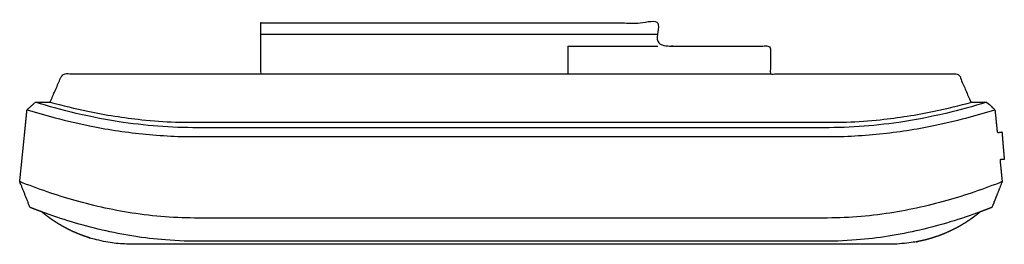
# Model space of a CAD drawing. Header units: inches. Extents: x -1.7 to 1.71, y -0.59 to 0.19.
import ezdxf

# ---------------------------------------------------------------- set-up
doc = ezdxf.new("R2010")
doc.units = ezdxf.units.IN
doc.layers.get('0').update_dxf_attribs({"true_color": 0xc2ced6})

msp = doc.modelspace()

# ---------------------------------------------------------------- linework, layer by layer
at = {"color": 7, "true_color": 0xfafafa}
msp.add_rational_spline([(-0.8658, 0.1374), (-0.8658, 0.0916), (-0.8658, 0.0458), (-0.8658, 0), (-0.9418, 0), (-1.0178, 0), (-1.0938, 0), (-1.2469, 0), (-1.4, 0), (-1.553, 0), (-1.5673, -0.0328), (-1.5816, -0.0656), (-1.5958, -0.0984), (-1.5969, -0.0984), (-1.5981, -0.0984), (-1.5992, -0.0984), (-1.615, -0.0984), (-1.6308, -0.0984), (-1.6467, -0.0984), (-1.6564, -0.1072), (-1.6661, -0.116), (-1.6758, -0.1248), (-1.6842, -0.2079), (-1.6925, -0.291), (-1.7008, -0.374), (-1.6948, -0.3889), (-1.6889, -0.4039), (-1.683, -0.4188), (-1.6771, -0.4337), (-1.6712, -0.4487), (-1.6652, -0.4636), (-1.6652, -0.4636), (-1.6652, -0.4636), (-1.6649, -0.4637), (-1.6644, -0.464), (-1.6635, -0.4643), (-1.6622, -0.4648), (-1.6604, -0.4655), (-1.6588, -0.4662), (-1.6571, -0.4668), (-1.6553, -0.4675), (-1.6526, -0.4685), (-1.6492, -0.4698), (-1.6459, -0.4711), (-1.6432, -0.4721), (-1.6403, -0.4732), (-1.6368, -0.4745), (-1.6319, -0.4763), (-1.6277, -0.4778), (-1.6252, -0.4788), (-1.6245, -0.479), (-1.6209, -0.482), (-1.6156, -0.4864), (-1.6088, -0.4916), (-1.6015, -0.4972), (-1.5923, -0.5039), (-1.5815, -0.511), (-1.5708, -0.5182), (-1.5583, -0.5258), (-1.5442, -0.5333), (-1.5302, -0.5409), (-1.5145, -0.5484), (-1.4974, -0.5554), (-1.4802, -0.5623), (-1.4616, -0.5687), (-1.4417, -0.5741), (-1.4226, -0.5793), (-1.4024, -0.5834), (-1.3814, -0.5862), (-1.3727, -0.5874), (-1.3638, -0.5884), (-1.3549, -0.5891), (-1.3425, -0.59), (-1.3299, -0.5906), (-1.3172, -0.5906), (-0.8782, -0.5906), (-0.4391, -0.5906), (0, -0.5906), (0.4391, -0.5906), (0.8782, -0.5906), (1.3172, -0.5906), (1.3299, -0.5906), (1.3425, -0.59), (1.3549, -0.5891), (1.3638, -0.5884), (1.3727, -0.5874), (1.3814, -0.5862), (1.4024, -0.5834), (1.4226, -0.5793), (1.4417, -0.5741), (1.4616, -0.5687), (1.4802, -0.5623), (1.4974, -0.5554), (1.5145, -0.5484), (1.5302, -0.5409), (1.5442, -0.5333), (1.5583, -0.5258), (1.5708, -0.5182), (1.5815, -0.511), (1.5923, -0.5039), (1.6015, -0.4972), (1.6088, -0.4916), (1.6156, -0.4864), (1.6209, -0.482), (1.6245, -0.479), (1.6252, -0.4788), (1.6277, -0.4778), (1.6319, -0.4763), (1.6368, -0.4745), (1.6403, -0.4732), (1.6432, -0.4721), (1.6459, -0.4711), (1.6492, -0.4698), (1.6526, -0.4685), (1.6553, -0.4675), (1.6571, -0.4668), (1.6588, -0.4662), (1.6604, -0.4655), (1.6622, -0.4648), (1.6635, -0.4643), (1.6644, -0.464), (1.6649, -0.4637), (1.6652, -0.4636), (1.6652, -0.4636), (1.6652, -0.4636), (1.6712, -0.4487), (1.6771, -0.4337), (1.683, -0.4188), (1.6889, -0.4039), (1.6948, -0.3889), (1.7008, -0.374), (1.6982, -0.3486), (1.6957, -0.3232), (1.6932, -0.2979), (1.6981, -0.2975), (1.703, -0.297), (1.708, -0.2966), (1.708, -0.2965), (1.7063, -0.277), (1.704, -0.2495), (1.7018, -0.2219), (1.7001, -0.2024), (1.7001, -0.2023), (1.6947, -0.2027), (1.6892, -0.2032), (1.6837, -0.2037), (1.6811, -0.1774), (1.6785, -0.1511), (1.6758, -0.1248), (1.6661, -0.116), (1.6564, -0.1072), (1.6467, -0.0984), (1.6308, -0.0984), (1.615, -0.0984), (1.5992, -0.0984), (1.5977, -0.0984), (1.5963, -0.0984), (1.5949, -0.0984), (1.5949, -0.0984), (1.5942, -0.0986), (1.5929, -0.099), (1.5928, -0.099), (1.5784, -0.066), (1.5641, -0.033), (1.5497, 0), (1.3967, 0), (1.2436, 0), (1.0905, 0), (1.0264, 0), (0.9623, 0), (0.8982, 0), (0.8982, 0.0321), (0.8982, 0.0641), (0.8982, 0.0962), (0.7682, 0.0962), (0.6382, 0.0962), (0.5082, 0.0962), (0.5082, 0.1099), (0.5082, 0.1237), (0.5082, 0.1374), (0.5082, 0.1505), (0.5082, 0.1636), (0.5082, 0.1768), (0.0502, 0.1768), (-0.4078, 0.1768), (-0.8658, 0.1768), (-0.8658, 0.1636), (-0.8658, 0.1505), (-0.8658, 0.1374)], [1, 1, 1, 1, 1, 1, 1, 1, 1, 1, 1, 1, 1, 1, 1, 1, 1, 1, 1, 1, 1, 1, 1, 1, 1, 1, 1, 1, 1, 1, 1, 1, 1, 1, 1, 1, 1, 1, 1, 1, 1, 1, 1, 1, 1, 1, 1, 1, 1, 1, 1, 1, 1, 1, 1, 1, 1, 1, 1, 1, 1, 1, 1, 1, 1, 1, 1, 1, 1, 1, 1, 1, 1, 1, 1, 1, 1, 1, 1, 1, 1, 1, 1, 1, 1, 1, 1, 1, 1, 1, 1, 1, 1, 1, 1, 1, 1, 1, 1, 1, 1, 1, 1, 1, 1, 1, 1, 1, 1, 1, 1, 1, 1, 1, 1, 1, 1, 1, 1, 1, 1, 1, 1, 1, 1, 1, 1, 1, 1, 1, 1, 1, 1, 1, 1, 1, 1, 0.805552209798, 0.805552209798, 1, 0.805552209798, 0.805552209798, 1, 1, 1, 1, 1, 1, 1, 1, 1, 1, 1, 1, 1, 1, 1, 1, 1, 1, 1, 1, 1, 1, 1, 1, 1, 1, 1, 1, 1, 1, 1, 1, 1, 1, 1, 1, 1, 1, 1, 1, 1, 1, 1, 1, 1, 1, 1], degree=3, knots=[0, 0, 0, 0, 3.49, 3.49, 3.49, 9.281484, 9.281484, 9.281484, 20.94535, 20.94535, 20.94535, 23.670995, 23.670995, 23.670995, 23.756549, 23.756549, 23.756549, 24.962535, 24.962535, 24.962535, 25.962501, 25.962501, 25.962501, 32.323062, 32.323062, 32.323062, 33.546894, 33.546894, 33.546894, 34.770726, 34.770726, 34.770726, 34.991269, 35.278409, 35.582254, 35.913313, 36.27599, 36.661736, 37.056251, 37.169108, 37.450523, 37.842184, 38.231847, 38.620897, 38.880142, 39.010334, 39.400621, 39.791818, 40.183712, 40.32726, 40.32726, 40.32726, 41.91568, 41.91568, 41.91568, 43.631501, 43.631501, 43.631501, 45.34724, 45.34724, 45.34724, 47.062276, 47.062276, 47.062276, 48.778951, 48.778951, 48.778951, 50.430504, 50.430504, 50.430504, 51.119047, 51.119047, 51.119047, 52.083007, 52.083007, 52.083007, 85.540993, 85.540993, 85.540993, 118.998979, 118.998979, 118.998979, 119.962938, 119.962938, 119.962938, 120.651481, 120.651481, 120.651481, 122.303035, 122.303035, 122.303035, 124.01971, 124.01971, 124.01971, 125.734746, 125.734746, 125.734746, 127.450485, 127.450485, 127.450485, 129.166305, 129.166305, 129.166305, 130.754726, 130.754726, 130.754726, 130.898274, 131.290168, 131.681365, 132.071651, 132.201844, 132.461089, 132.850138, 133.239802, 133.631462, 133.912877, 134.025734, 134.42025, 134.805996, 135.168673, 135.499731, 135.803577, 136.090717, 136.31126, 136.31126, 136.31126, 137.535092, 137.535092, 137.535092, 138.758924, 138.758924, 138.758924, 140.702812, 140.702812, 140.702812, 141.080524, 141.080524, 141.080524, 142.964952, 142.964952, 142.964952, 144.849381, 144.849381, 144.849381, 145.267046, 145.267046, 145.267046, 147.278776, 147.278776, 147.278776, 148.278776, 148.278776, 148.278776, 149.4848, 149.4848, 149.4848, 149.594427, 149.594427, 149.594427, 150.848625, 150.94152, 150.94152, 150.94152, 153.683901, 153.683901, 153.683901, 165.347768, 165.347768, 165.347768, 170.23395, 170.23395, 170.23395, 172.676954, 172.676954, 172.676954, 182.582256, 182.582256, 182.582256, 183.629251, 183.629251, 183.629251, 184.629251, 184.629251, 184.629251, 219.529251, 219.529251, 219.529251, 220.529251, 220.529251, 220.529251, 220.529251], dxfattribs=at)
for points in [[(-0.8658, 0.1374), (0.5082, 0.1374)], [(0.1969, 0.0962), (0.1969, 0)], [(0.1969, 0.0962), (0.5082, 0.0962)], [(-0.8658, 0), (0.8982, 0)]]:
    msp.add_open_spline(points, degree=1, dxfattribs=at)
for points, knots in [([(1.6467, -0.0984), (1.6001, -0.1131), (1.4996, -0.1406), (1.3069, -0.1782), (1.159, -0.1879), (1.0669, -0.1871), (0.3556, -0.1871), (-0.3556, -0.1871), (-1.0669, -0.1871), (-1.159, -0.1879), (-1.3069, -0.1782), (-1.4996, -0.1406), (-1.6001, -0.1131), (-1.6467, -0.0984)], [0, 0, 0, 0, 3.717851, 7.929236, 14.951087, 14.951087, 14.951087, 69.147978, 69.147978, 69.147978, 76.169829, 80.381215, 84.099065, 84.099065, 84.099065, 84.099065]), ([(-1.5958, -0.0984), (-1.5526, -0.1103), (-1.4478, -0.1354), (-1.3026, -0.1588), (-1.2007, -0.166), (-1.1615, -0.1676), (-0.3872, -0.1676), (0.3872, -0.1676), (1.1615, -0.1676), (1.2007, -0.166), (1.3026, -0.1588), (1.4478, -0.1354), (1.5526, -0.1103), (1.5958, -0.0984)], [0, 0, 0, 0, 3.412191, 8.206263, 11.190999, 11.190999, 11.190999, 70.197, 70.197, 70.197, 73.181736, 77.975807, 81.387998, 81.387998, 81.387998, 81.387998]), ([(-1.6758, -0.1248), (-1.6436, -0.1349), (-1.5699, -0.1559), (-1.4333, -0.1877), (-1.2625, -0.2133), (-1.1328, -0.2187), (-1.0669, -0.2179), (-0.3556, -0.2179), (0.3556, -0.2179), (1.0669, -0.2179), (1.1328, -0.2187), (1.2625, -0.2133), (1.4333, -0.1877), (1.5699, -0.1559), (1.6436, -0.1349), (1.6758, -0.1248)], [0, 0, 0, 0, 2.574971, 5.839769, 10.681321, 15.708019, 15.708019, 15.708019, 69.90491, 69.90491, 69.90491, 74.931608, 79.77316, 83.037957, 85.612929, 85.612929, 85.612929, 85.612929]), ([(1.7008, -0.374), (1.6382, -0.3994), (1.5061, -0.4442), (1.294, -0.4914), (1.1443, -0.5009), (1.0669, -0.5002), (0.3556, -0.5002), (-0.3556, -0.5002), (-1.0669, -0.5002), (-1.1443, -0.5009), (-1.294, -0.4914), (-1.5061, -0.4442), (-1.6382, -0.3994), (-1.7008, -0.374)], [0, 0, 0, 0, 5.140732, 10.610066, 16.513027, 16.513027, 16.513027, 70.709918, 70.709918, 70.709918, 76.612878, 82.082213, 87.222944, 87.222944, 87.222944, 87.222944]), ([(1.6245, -0.479), (1.5565, -0.5046), (1.4155, -0.5469), (1.2273, -0.5773), (1.1099, -0.581), (1.0669, -0.5804), (0.3556, -0.5804), (-0.3556, -0.5804), (-1.0669, -0.5804), (-1.1099, -0.581), (-1.2273, -0.5773), (-1.4155, -0.5469), (-1.5565, -0.5046), (-1.6245, -0.479)], [0, 0, 0, 0, 5.534344, 11.187216, 14.468816, 14.468816, 14.468816, 68.665707, 68.665707, 68.665707, 71.947307, 77.600179, 83.134524, 83.134524, 83.134524, 83.134524])]:
    msp.add_open_spline(points, degree=3, knots=knots, dxfattribs=at)

doc.saveas('drawing.dxf')
